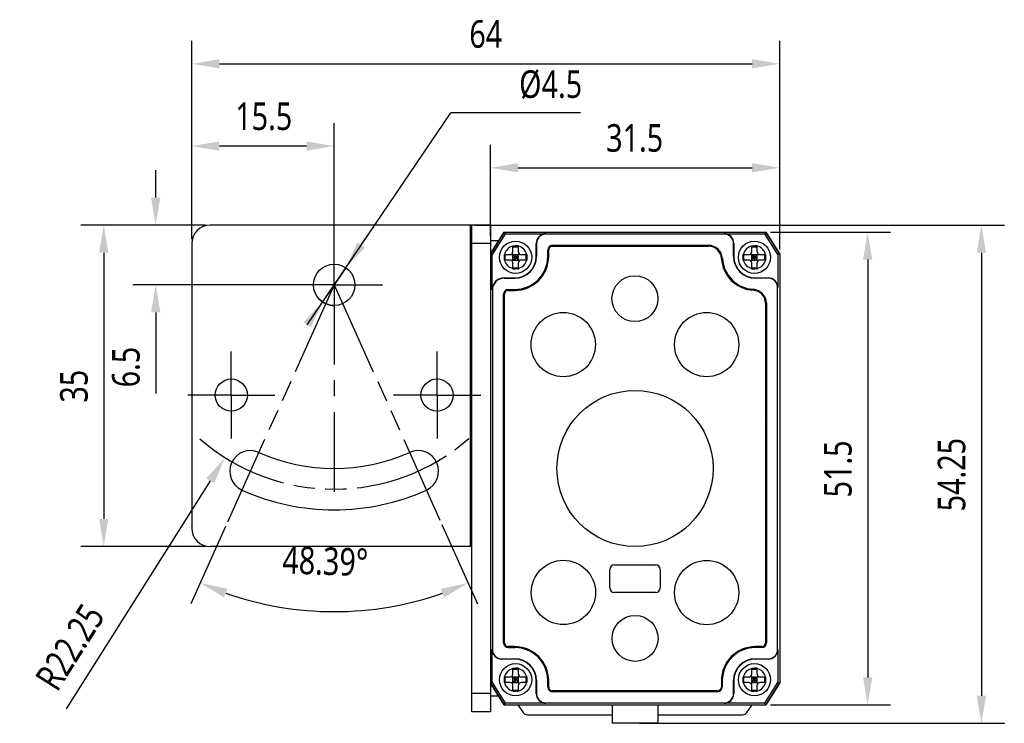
# Model space of a CAD drawing. Header units: millimetres. Extents: x 30 to 363, y 121 to 228.
# Tile 1 of 3: x 30 to 138, y 141 to 218. Entities that reach past the tile are written whole.
import ezdxf

# ---------------------------------------------------------------- set-up
doc = ezdxf.new("R2010")
doc.units = ezdxf.units.MM
doc.header["$LTSCALE"] = 23.1
doc.header["$PDMODE"] = 3
doc.header["$PDSIZE"] = 8
doc.linetypes.add('CENTER', pattern=[0.6, 0.375, -0.075, 0.075, -0.075])
doc.linetypes.add('PHANTOM', pattern=[0.8, 0.45, -0.05, 0.1, -0.05, 0.1, -0.05])
doc.layers.get('0').update_dxf_attribs({"linetype": 'CONTINUOUS'})
doc.layers.get('Defpoints').update_dxf_attribs({"linetype": 'CONTINUOUS'})
for name, color, linetype in [('000-ID2000X_DXF_DIMENSION', 7, 'CONTINUOUS'), ('DA-13-014413DXF_CONTINUOUS_LINE', 7, 'CONTINUOUS'), ('DE-11-107728_DXF_AXIS', 7, 'CONTINUOUS'), ('DE-11-107728DXF_CONTINUOUS_LINE', 7, 'CONTINUOUS'), ('DE-13-002784DXF_CONTINUOUS_LINE', 7, 'CONTINUOUS'), ('DE-13-002800DXF_CONTINUOUS_LINE', 7, 'CONTINUOUS'), ('DE-13-002801DXF_CONTINUOUS_LINE', 7, 'CONTINUOUS'), ('DE-13-002819DXF_CONTINUOUS_LINE', 7, 'CONTINUOUS'), ('DE-18-000293DXF_CONTINUOUS_LINE', 7, 'CONTINUOUS'), ('DE-18-000304DXF_CONTINUOUS_LINE', 7, 'CONTINUOUS'), ('DE-18-000305DXF_CONTINUOUS_LINE', 7, 'CONTINUOUS'), ('DIMS', 7, 'CONTINUOUS'), ('SC-PM2X10B_DXF_CONTINUOUS_LINE', 7, 'CONTINUOUS')]:
    doc.layers.add(name, color=color, linetype=linetype)
doc.styles.get("Standard").update_dxf_attribs({"font": 'Roboto-Regular.ttf', "width": 0.8})
doc.dimstyles.new('DIMSTYLE_1', dxfattribs={"dimtxt": 3, "dimasz": 3, "dimexe": 2.5, "dimexo": 0.5, "dimgap": 0.75, "dimtad": 1, "dimdsep": 46, "dimtxsty": 'STANDARD', "dimblk": '_FILLED', "dimblk1": '_FILLED', "dimblk2": '_FILLED', "dimcen": 0.09, "dimclrt": 3, "dimazin": 2, "dimtp": 0.3, "dimtm": 0.3, "dimtfac": 1, "dimtofl": 0, "dimtmove": 0, "dimatfit": 3, "dimldrblk": '_FILLED', "dimfxl": 1, "dimtolj": 1, "dimarcsym": 0})
doc.dimstyles.new('DIMSTYLE_4', dxfattribs={"dimtxt": 3, "dimasz": 3, "dimexe": 2.5, "dimexo": 0.5, "dimtad": 1, "dimdsep": 46, "dimtxsty": 'STANDARD', "dimblk": '_FILLED', "dimblk1": '_FILLED', "dimblk2": '_FILLED', "dimcen": 0.09, "dimclrt": 3, "dimazin": 2, "dimtp": 0.1, "dimtm": 0.1, "dimtfac": 1, "dimtmove": 0, "dimatfit": 2, "dimldrblk": '_FILLED', "dimfxl": 1, "dimtolj": 1, "dimarcsym": 0})
doc.dimstyles.new('DIMSTYLE_5', dxfattribs={"dimtxt": 3, "dimasz": 3, "dimexe": 2.5, "dimexo": 0.5, "dimgap": 0.75, "dimtad": 1, "dimdsep": 46, "dimtxsty": 'STANDARD', "dimblk": '_FILLED', "dimblk1": '_FILLED', "dimblk2": '_FILLED', "dimcen": 0.09, "dimclrt": 3, "dimazin": 2, "dimtp": 0.2, "dimtm": 0.2, "dimtfac": 1, "dimtofl": 0, "dimtmove": 0, "dimatfit": 3, "dimldrblk": '_FILLED', "dimfxl": 1, "dimtolj": 1, "dimarcsym": 0})
doc.dimstyles.new('DIMSTYLE_6', dxfattribs={"dimtxt": 3, "dimasz": 3, "dimexe": 2.5, "dimexo": 0.5, "dimgap": 3, "dimtad": 1, "dimdec": 1, "dimdsep": 46, "dimtxsty": 'STANDARD', "dimblk": '_FILLED', "dimblk1": '_FILLED', "dimblk2": '_FILLED', "dimcen": 0.09, "dimclrt": 3, "dimazin": 2, "dimtp": 0.5, "dimtm": 0.5, "dimtfac": 1, "dimtdec": -1, "dimtofl": 0, "dimtmove": 0, "dimatfit": 3, "dimldrblk": '_FILLED', "dimfxl": 1, "dimtolj": 1, "dimarcsym": 0})
doc.dimstyles.new('DIMSTYLE_7', dxfattribs={"dimtxt": 3, "dimasz": 3, "dimexe": 2.5, "dimexo": 0.5, "dimgap": 0.75, "dimtad": 1, "dimdsep": 46, "dimtxsty": 'STANDARD', "dimblk": '_FILLED', "dimblk1": '_FILLED', "dimblk2": '_FILLED', "dimcen": 0.09, "dimclrt": 3, "dimazin": 2, "dimtp": 0.2, "dimtm": 0.2, "dimtfac": 1, "dimtofl": 0, "dimtmove": 0, "dimatfit": 3, "dimldrblk": '_FILLED', "dimfxl": 1, "dimtolj": 1, "dimarcsym": 0})

# ---------------------------------------------------------------- blocks, each defined once
blk = doc.blocks.new('_FILLED')
at = {"color": 0, "linetype": 'ByBlock'}
blk.add_solid([(0, 0), (-1, 0.167), (-1, -0.167)], dxfattribs=at)
blk = doc.blocks.new('*D1')
at = {"layer": '000-ID2000X_DXF_DIMENSION', "color": 0, "lineweight": -2}
for p, q in [((81.7, 194.33), (81.7, 204.28)), ((113.2, 192.88), (113.2, 204.28)), ((84.7, 201.78), (110.2, 201.78))]:
    blk.add_line(p, q, dxfattribs=at)
at = {"layer": 'Defpoints', "color": 0}
for p in [(113.2, 201.78), (81.7, 193.83), (113.2, 192.38)]:
    blk.add_point(p, dxfattribs=at)
at = {"layer": '000-ID2000X_DXF_DIMENSION', "color": 0, "linetype": 'ByBlock', "lineweight": -2, "xscale": 3, "yscale": 3, "zscale": 3, "rotation": 180}
blk.add_blockref('_FILLED', (81.7, 201.78), dxfattribs=at)
at = {"layer": '000-ID2000X_DXF_DIMENSION', "color": 0, "linetype": 'ByBlock', "lineweight": -2, "xscale": 3, "yscale": 3, "zscale": 3}
blk.add_blockref('_FILLED', (113.2, 201.78), dxfattribs=at)
at = {"layer": '000-ID2000X_DXF_DIMENSION', "color": 3, "insert": (97.41, 206.53), "char_height": 3, "attachment_point": 2, "line_spacing_factor": 0.9}
blk.add_mtext('\\A1;31.5', dxfattribs=at)
blk = doc.blocks.new('*D2')
at = {"layer": '000-ID2000X_DXF_DIMENSION', "color": 0, "lineweight": -2}
for p, q in [((112.2, 194.78), (125.28, 194.78)), ((122.78, 191.78), (122.78, 146.28)), ((112.2, 143.28), (125.28, 143.28))]:
    blk.add_line(p, q, dxfattribs=at)
at = {"layer": 'Defpoints', "color": 0}
for p in [(111.7, 194.78), (111.7, 143.28), (122.78, 143.28)]:
    blk.add_point(p, dxfattribs=at)
at = {"layer": '000-ID2000X_DXF_DIMENSION', "color": 0, "linetype": 'ByBlock', "lineweight": -2, "xscale": 3, "yscale": 3, "zscale": 3}
for p, rotation in [((122.78, 194.78), 89.99999999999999), ((122.78, 143.28), 270)]:
    blk.add_blockref('_FILLED', p, dxfattribs=dict(at, rotation=rotation))
at = {"layer": '000-ID2000X_DXF_DIMENSION', "color": 3, "insert": (118.03, 168.98), "char_height": 3, "attachment_point": 2, "rotation": 90, "line_spacing_factor": 0.9}
blk.add_mtext('\\A1;51.5', dxfattribs=at)
blk = doc.blocks.new('*D11')
at = {"layer": '000-ID2000X_DXF_DIMENSION', "color": 0, "lineweight": -2}
for p, q in [((49.2, 194.03), (49.2, 215.6)), ((113.2, 192.88), (113.2, 215.6)), ((52.2, 213.1), (110.2, 213.1))]:
    blk.add_line(p, q, dxfattribs=at)
at = {"layer": 'Defpoints', "color": 0}
for p in [(113.2, 213.1), (49.2, 193.53), (113.2, 192.38)]:
    blk.add_point(p, dxfattribs=at)
at = {"layer": '000-ID2000X_DXF_DIMENSION', "color": 0, "linetype": 'ByBlock', "lineweight": -2, "xscale": 3, "yscale": 3, "zscale": 3, "rotation": 180}
blk.add_blockref('_FILLED', (49.2, 213.1), dxfattribs=at)
at = {"layer": '000-ID2000X_DXF_DIMENSION', "color": 0, "linetype": 'ByBlock', "lineweight": -2, "xscale": 3, "yscale": 3, "zscale": 3}
blk.add_blockref('_FILLED', (113.2, 213.1), dxfattribs=at)
at = {"layer": '000-ID2000X_DXF_DIMENSION', "color": 3, "insert": (81.2, 217.85), "char_height": 3, "attachment_point": 2, "line_spacing_factor": 0.9}
blk.add_mtext('\\A1;64', dxfattribs=at)
blk = doc.blocks.new('*D12')
at = {"layer": '000-ID2000X_DXF_DIMENSION', "color": 0, "lineweight": -2}
for p, q in [((80, 195.53), (137.66, 195.53)), ((135.16, 192.53), (135.16, 144.28)), ((97.95, 141.28), (137.66, 141.28))]:
    blk.add_line(p, q, dxfattribs=at)
at = {"layer": 'Defpoints', "color": 0}
for p in [(79.5, 195.53), (97.45, 141.28), (135.16, 141.28)]:
    blk.add_point(p, dxfattribs=at)
at = {"layer": '000-ID2000X_DXF_DIMENSION', "color": 0, "linetype": 'ByBlock', "lineweight": -2, "xscale": 3, "yscale": 3, "zscale": 3}
for p, rotation in [((135.16, 195.53), 90), ((135.16, 141.28), 270)]:
    blk.add_blockref('_FILLED', p, dxfattribs=dict(at, rotation=rotation))
at = {"layer": '000-ID2000X_DXF_DIMENSION', "color": 3, "insert": (130.41, 168.36), "char_height": 3, "attachment_point": 2, "rotation": 90, "line_spacing_factor": 0.9}
blk.add_mtext('\\A1;54.25', dxfattribs=at)
blk = doc.blocks.new('*D13')
at = {"layer": '000-ID2000X_DXF_DIMENSION', "color": 0, "lineweight": -2}
for p, q in [((50.7, 195.53), (37.11, 195.53)), ((39.61, 192.53), (39.61, 163.53)), ((50.7, 160.53), (37.11, 160.53))]:
    blk.add_line(p, q, dxfattribs=at)
at = {"layer": 'Defpoints', "color": 0}
for p in [(51.2, 195.53), (39.61, 160.53), (51.2, 160.53)]:
    blk.add_point(p, dxfattribs=at)
at = {"layer": '000-ID2000X_DXF_DIMENSION', "color": 0, "linetype": 'ByBlock', "lineweight": -2, "xscale": 3, "yscale": 3, "zscale": 3}
for p, rotation in [((39.61, 195.53), 89.99999999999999), ((39.61, 160.53), 270)]:
    blk.add_blockref('_FILLED', p, dxfattribs=dict(at, rotation=rotation))
at = {"layer": '000-ID2000X_DXF_DIMENSION', "color": 3, "insert": (34.86, 177.99), "char_height": 3, "attachment_point": 2, "rotation": 90, "line_spacing_factor": 0.9}
blk.add_mtext('\\A1;35', dxfattribs=at)
blk = doc.blocks.new('*D14')
at = {"layer": '000-ID2000X_DXF_DIMENSION', "color": 0, "lineweight": -2}
for p, q in [((49.2, 194.03), (49.2, 206.64)), ((64.7, 192.66), (64.7, 206.64)), ((61.7, 204.14), (52.2, 204.14))]:
    blk.add_line(p, q, dxfattribs=at)
at = {"layer": 'Defpoints', "color": 0}
for p in [(49.2, 204.14), (49.2, 193.53), (64.7, 192.16)]:
    blk.add_point(p, dxfattribs=at)
at = {"layer": '000-ID2000X_DXF_DIMENSION', "color": 0, "linetype": 'ByBlock', "lineweight": -2, "xscale": 3, "yscale": 3, "zscale": 3, "rotation": 180}
blk.add_blockref('_FILLED', (49.2, 204.14), dxfattribs=at)
at = {"layer": '000-ID2000X_DXF_DIMENSION', "color": 0, "linetype": 'ByBlock', "lineweight": -2, "xscale": 3, "yscale": 3, "zscale": 3}
blk.add_blockref('_FILLED', (64.7, 204.14), dxfattribs=at)
at = {"layer": '000-ID2000X_DXF_DIMENSION', "color": 3, "insert": (57.03, 208.89), "char_height": 3, "attachment_point": 2, "line_spacing_factor": 0.9}
blk.add_mtext('\\A1;15.5', dxfattribs=at)
blk = doc.blocks.new('*D15')
at = {"layer": '000-ID2000X_DXF_DIMENSION', "color": 0, "lineweight": -2}
for p, q in [((45.27, 198.53), (45.27, 201.53)), ((50.7, 195.53), (42.77, 195.53)), ((64.2, 189.03), (42.77, 189.03)), ((45.27, 186.03), (45.27, 177.2))]:
    blk.add_line(p, q, dxfattribs=at)
at = {"layer": 'Defpoints', "color": 0}
for p in [(45.27, 195.53), (51.2, 195.53), (64.7, 189.03)]:
    blk.add_point(p, dxfattribs=at)
at = {"layer": '000-ID2000X_DXF_DIMENSION', "color": 0, "linetype": 'ByBlock', "lineweight": -2, "xscale": 3, "yscale": 3, "zscale": 3}
for p, rotation in [((45.27, 195.53), 270), ((45.27, 189.03), 90)]:
    blk.add_blockref('_FILLED', p, dxfattribs=dict(at, rotation=rotation))
at = {"layer": '000-ID2000X_DXF_DIMENSION', "color": 3, "insert": (40.52, 182.28), "char_height": 3, "attachment_point": 3, "rotation": 90, "line_spacing_factor": 0.9}
blk.add_mtext('\\A1;6.5', dxfattribs=at)
blk = doc.blocks.new('*D16')
at = {"layer": '000-ID2000X_DXF_DIMENSION', "color": 0, "lineweight": -2}
for p, q in [((76.42, 162.94), (80.31, 154.29)), ((52.88, 162.72), (49.09, 154.29))]:
    blk.add_line(p, q, dxfattribs=at)
blk.add_arc((64.7, 189.03), 35.59, 250.6351, 289.3649, dxfattribs=at)
at = {"layer": 'Defpoints', "color": 0}
for p in [(53.09, 163.18), (53.23, 163.5), (76.07, 163.72), (76.22, 163.4), (69.69, 153.79)]:
    blk.add_point(p, dxfattribs=at)
at = {"layer": '000-ID2000X_DXF_DIMENSION', "color": 0, "linetype": 'ByBlock', "lineweight": -2, "xscale": 3, "yscale": 3, "zscale": 3}
for p, rotation in [((50.11, 156.57), 158.2194695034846), ((79.29, 156.57), 21.78053049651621)]:
    blk.add_blockref('_FILLED', p, dxfattribs=dict(at, rotation=rotation))
at = {"layer": '000-ID2000X_DXF_DIMENSION', "color": 3, "insert": (63.78, 160.45), "char_height": 3, "attachment_point": 2, "rotation": 358.1577, "line_spacing_factor": 0.9}
blk.add_mtext('\\A1;48.39%%d', dxfattribs=at)
blk = doc.blocks.new('*D17')
at = {"layer": '000-ID2000X_DXF_DIMENSION', "color": 0}
for p, q in [((64.61, 189.03), (64.79, 189.03)), ((64.7, 188.94), (64.7, 189.12))]:
    blk.add_line(p, q, dxfattribs=at)
at = {"layer": '000-ID2000X_DXF_DIMENSION', "color": 0, "lineweight": -2}
blk.add_line((51.21, 167.69), (35.51, 142.85), dxfattribs=at)
at = {"layer": 'Defpoints', "color": 0}
for p in [(64.7, 189.03), (52.81, 170.22)]:
    blk.add_point(p, dxfattribs=at)
at = {"layer": '000-ID2000X_DXF_DIMENSION', "color": 0, "linetype": 'ByBlock', "lineweight": -2, "xscale": 3, "yscale": 3, "zscale": 3, "rotation": 57.70082770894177}
blk.add_blockref('_FILLED', (52.81, 170.22), dxfattribs=at)
at = {"layer": '000-ID2000X_DXF_DIMENSION', "color": 3, "insert": (37.31, 154.59), "char_height": 3, "attachment_point": 3, "rotation": 57.7008, "line_spacing_factor": 0.9}
blk.add_mtext('\\A1;R22.25', dxfattribs=at)
blk = doc.blocks.new('*D18')
at = {"layer": '000-ID2000X_DXF_DIMENSION', "color": 0, "lineweight": -2}
for p, q in [((61.76, 184.68), (77.39, 207.76)), ((91.51, 207.76), (77.39, 207.76)), ((67.65, 193.37), (69.33, 195.86)), ((65.96, 190.89), (63.44, 187.17))]:
    blk.add_line(p, q, dxfattribs=at)
at = {"layer": 'Defpoints', "color": 0}
for p in [(65.96, 190.89), (63.44, 187.17)]:
    blk.add_point(p, dxfattribs=at)
at = {"layer": '000-ID2000X_DXF_DIMENSION', "color": 0, "linetype": 'ByBlock', "lineweight": -2, "xscale": 3, "yscale": 3, "zscale": 3}
for p, rotation in [((65.96, 190.89), 235.8848527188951), ((63.44, 187.17), 55.88485271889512)]:
    blk.add_blockref('_FILLED', p, dxfattribs=dict(at, rotation=rotation))
at = {"layer": '000-ID2000X_DXF_DIMENSION', "color": 3, "insert": (84.84, 212.39), "char_height": 3, "attachment_point": 1, "line_spacing_factor": 0.9}
blk.add_mtext('\\A1;%%c4.5', dxfattribs=at)

msp = doc.modelspace()

# ---------------------------------------------------------------- linework, layer by layer
at = {"color": 7, "linetype": 'PHANTOM'}
for q in [(53.085, 163.179), (76.218, 163.396)]:
    msp.add_line((64.701, 189.028), q, dxfattribs=at)
msp.add_arc((64.701, 189.028), 22.25, 228.84251, 311.25996, dxfattribs=at)
at = {"layer": 'DA-13-014413DXF_CONTINUOUS_LINE', "color": 7}
for p, q in [((81.777, 192.5), (83.054, 194.543)), ((83.478, 194.778), (111.424, 194.778)), ((111.847, 194.543), (113.125, 192.5)), ((105.441, 193.308), (88.471, 193.308)), ((81.701, 192.235), (81.701, 145.822)), ((87.971, 192.808), (87.971, 192.128)), ((113.201, 192.235), (113.201, 145.822)), ((83.171, 150.048), (83.171, 188.008)), ((83.671, 188.508), (84.351, 188.508)), ((111.731, 150.048), (111.731, 187.018)), ((83.671, 149.548), (84.351, 149.548)), ((111.231, 149.548), (110.551, 149.548)), ((87.971, 145.928), (87.971, 145.248)), ((106.931, 145.248), (106.931, 145.928)), ((83.054, 143.513), (81.777, 145.557)), ((88.471, 144.748), (106.431, 144.748)), ((113.125, 145.557), (111.847, 143.513)), ((83.478, 143.278), (111.424, 143.278))]:
    msp.add_line(p, q, dxfattribs=at)
at = {"layer": 'DA-13-014413DXF_CONTINUOUS_LINE', "color": 4}
for p, q in [((88.384, 193.222), (88.471, 193.308)), ((92.591, 193.228), (92.671, 193.308)), ((96.791, 193.228), (96.871, 193.308)), ((100.991, 193.228), (101.071, 193.308)), ((105.191, 193.228), (105.271, 193.308)), ((87.971, 192.808), (88.057, 192.895)), ((107.064, 190.9), (107.124, 190.961)), ((109.094, 188.73), (109.153, 188.789)), ((83.171, 188.008), (83.257, 188.095)), ((83.584, 188.422), (83.671, 188.508)), ((111.648, 187.085), (111.724, 187.16)), ((83.171, 183.808), (83.251, 183.888)), ((111.651, 182.887), (111.731, 182.967)), ((83.171, 179.608), (83.251, 179.688)), ((111.651, 178.686), (111.731, 178.766)), ((83.171, 175.408), (83.251, 175.488)), ((111.651, 174.486), (111.731, 174.566)), ((83.171, 171.208), (83.251, 171.288)), ((111.651, 170.286), (111.731, 170.366)), ((83.171, 167.007), (83.251, 167.087)), ((111.651, 166.086), (111.731, 166.166)), ((83.171, 162.807), (83.251, 162.887)), ((111.651, 161.886), (111.731, 161.966)), ((83.171, 158.607), (83.251, 158.687)), ((111.651, 157.685), (111.731, 157.765)), ((83.171, 154.407), (83.251, 154.487)), ((111.651, 153.485), (111.731, 153.565)), ((83.171, 150.206), (83.251, 150.286)), ((86.203, 149.039), (86.26, 149.096)), ((87.916, 146.552), (87.983, 146.618)), ((90.313, 144.748), (90.393, 144.828)), ((94.513, 144.748), (94.593, 144.828)), ((98.714, 144.748), (98.794, 144.828)), ((102.914, 144.748), (102.994, 144.828))]:
    msp.add_line(p, q, dxfattribs=at)
at = {"layer": 'DA-13-014413DXF_CONTINUOUS_LINE', "color": 7}
for centre, radius, start, end in [((88.471, 192.808), 0.5, 90, 180), ((105.441, 191.808), 1.5, 3.58332, 90), ((84.351, 192.128), 3.62, 270, 360), ((110.551, 192.128), 3.62, 183.58332, 266.41668), ((83.671, 188.008), 0.5, 90, 180), ((110.231, 187.018), 1.5, 0, 86.41668), ((83.671, 150.048), 0.5, 180, 270), ((84.351, 145.928), 3.62, 0, 90), ((110.551, 145.928), 3.62, 90, 180), ((111.231, 150.048), 0.5, 270, 360), ((88.471, 145.248), 0.5, 180, 270), ((106.431, 145.248), 0.5, 270, 360)]:
    msp.add_arc(centre, radius, start, end, dxfattribs=at)
at = {"layer": 'DE-11-107728_DXF_AXIS', "color": 1, "linetype": 'CENTER'}
for p, q in [((64.701, 189.028), (64.701, 194.278)), ((64.701, 189.028), (59.451, 189.028)), ((64.701, 189.028), (64.701, 164.869)), ((64.701, 189.028), (69.951, 189.028)), ((53.501, 177.028), (53.501, 181.778)), ((75.901, 177.028), (75.901, 181.778)), ((53.501, 177.028), (48.751, 177.028)), ((53.501, 177.028), (53.501, 172.278)), ((53.501, 177.028), (58.251, 177.028)), ((75.901, 177.028), (71.151, 177.028)), ((75.901, 177.028), (80.651, 177.028)), ((75.901, 177.028), (75.901, 172.278))]:
    msp.add_line(p, q, dxfattribs=at)
at = {"layer": 'DE-11-107728DXF_CONTINUOUS_LINE', "color": 3}
for p, q in [((79.701, 195.528), (51.201, 195.528)), ((79.701, 142.528), (79.701, 195.528)), ((49.201, 193.528), (49.201, 162.528)), ((79.701, 160.528), (51.201, 160.528))]:
    msp.add_line(p, q, dxfattribs=at)
at = {"layer": 'DE-11-107728DXF_CONTINUOUS_LINE', "color": 4}
for p, q in [((79.501, 195.528), (79.501, 160.528)), ((81.701, 193.528), (79.701, 193.528)), ((81.701, 144.528), (79.701, 144.528))]:
    msp.add_line(p, q, dxfattribs=at)
at = {"layer": 'DE-11-107728DXF_CONTINUOUS_LINE', "color": 7}
for p, q in [((81.701, 195.528), (79.701, 195.528)), ((81.701, 195.528), (81.701, 192.378)), ((81.701, 145.678), (81.701, 142.528)), ((81.701, 142.528), (79.701, 142.528))]:
    msp.add_line(p, q, dxfattribs=at)
at = {"layer": 'DE-11-107728DXF_CONTINUOUS_LINE', "color": 3}
for centre, radius in [((64.701, 189.028), 2.25), ((53.501, 177.028), 1.75), ((75.901, 177.028), 1.75)]:
    msp.add_circle(centre, radius, dxfattribs=at)
for centre, radius, start, end in [((51.201, 193.528), 2, 90, 180), ((55.581, 168.733), 2.25, 65.80388, 245.80388), ((64.701, 189.028), 20, 245.80388, 294.19612), ((73.82, 168.733), 2.25, 294.19612, 114.19612), ((64.701, 189.028), 24.5, 245.80388, 294.19612), ((51.201, 162.528), 2, 180, 270)]:
    msp.add_arc(centre, radius, start, end, dxfattribs=at)
at = {"layer": 'DE-13-002784DXF_CONTINUOUS_LINE', "color": 7}
for p, q in [((84.692, 143.278), (85.269, 142.47)), ((109.628, 142.47), (110.205, 143.278)), ((85.757, 142.219), (94.951, 142.219)), ((99.951, 142.219), (109.14, 142.219))]:
    msp.add_line(p, q, dxfattribs=at)
for centre, start, end in [((85.757, 142.819), 215.53768, 270), ((109.14, 142.819), 270, 324.46232)]:
    msp.add_arc(centre, 0.6, start, end, dxfattribs=at)
at = {"layer": 'DE-13-002800DXF_CONTINUOUS_LINE', "color": 7}
for p, q in [((83.054, 194.543), (81.777, 192.5)), ((83.478, 194.778), (111.423, 194.778)), ((113.125, 192.5), (111.847, 194.543)), ((81.701, 192.235), (81.701, 145.822)), ((113.201, 192.235), (113.201, 145.822)), ((81.777, 145.557), (83.054, 143.513)), ((111.847, 143.513), (113.125, 145.557)), ((83.478, 143.278), (111.423, 143.278))]:
    msp.add_line(p, q, dxfattribs=at)
at = {"layer": 'DE-13-002801DXF_CONTINUOUS_LINE', "color": 7}
for p, q in [((83.201, 194.778), (81.701, 192.378)), ((83.201, 194.778), (111.701, 194.778)), ((113.201, 192.378), (111.701, 194.778)), ((82.607, 193.828), (81.701, 193.828)), ((81.701, 192.378), (81.701, 145.678)), ((113.201, 192.378), (113.201, 145.678)), ((81.701, 145.678), (83.201, 143.278)), ((111.701, 143.278), (113.201, 145.678)), ((82.607, 144.228), (81.701, 144.228)), ((83.201, 143.278), (111.701, 143.278)), ((94.951, 143.278), (94.951, 141.278)), ((99.951, 143.278), (99.951, 141.278)), ((99.951, 141.278), (94.951, 141.278))]:
    msp.add_line(p, q, dxfattribs=at)
at = {"layer": 'DE-13-002819DXF_CONTINUOUS_LINE', "color": 7}
for p, q in [((81.701, 192.378), (83.201, 194.778)), ((83.305, 194.59), (81.889, 192.324)), ((83.201, 194.778), (111.701, 194.778)), ((83.305, 194.59), (83.201, 194.778)), ((83.305, 194.59), (87.751, 194.59)), ((107.151, 194.556), (87.751, 194.556)), ((107.151, 194.59), (111.596, 194.59)), ((111.701, 194.778), (111.596, 194.59)), ((113.012, 192.324), (111.596, 194.59)), ((111.701, 194.778), (113.201, 192.378)), ((86.689, 192.128), (86.689, 193.528)), ((86.723, 193.528), (86.723, 192.128)), ((88.471, 193.335), (105.441, 193.335)), ((108.178, 192.128), (108.178, 193.528)), ((108.212, 193.528), (108.212, 192.128)), ((81.701, 192.378), (81.701, 145.678)), ((81.889, 192.324), (81.701, 192.378)), ((81.889, 188.478), (81.889, 192.324)), ((87.944, 192.128), (87.944, 192.808)), ((113.201, 192.378), (113.012, 192.324)), ((113.012, 192.324), (113.012, 188.728)), ((113.201, 192.378), (113.201, 145.678)), ((83.201, 189.79), (84.351, 189.79)), ((83.201, 189.756), (84.351, 189.756)), ((110.551, 189.79), (111.951, 189.79)), ((111.951, 189.756), (110.551, 189.756)), ((112.978, 149.328), (112.978, 188.728)), ((81.923, 188.478), (81.923, 149.328)), ((83.144, 150.048), (83.144, 188.008)), ((83.671, 188.535), (84.351, 188.535)), ((111.757, 187.018), (111.757, 150.048)), ((81.889, 145.732), (81.889, 149.328)), ((84.351, 149.522), (83.671, 149.522)), ((111.231, 149.522), (110.551, 149.522)), ((113.012, 149.328), (113.012, 145.732)), ((82.951, 148.301), (84.351, 148.301)), ((84.351, 148.267), (82.951, 148.267)), ((110.551, 148.301), (111.951, 148.301)), ((111.951, 148.267), (110.551, 148.267)), ((86.689, 144.528), (86.689, 145.928)), ((86.723, 145.928), (86.723, 144.528)), ((87.944, 145.248), (87.944, 145.928)), ((106.957, 145.928), (106.957, 145.248)), ((108.178, 144.528), (108.178, 145.928)), ((108.212, 145.928), (108.212, 144.528)), ((81.701, 145.678), (81.889, 145.732)), ((83.201, 143.278), (81.701, 145.678)), ((81.889, 145.732), (83.305, 143.467)), ((106.431, 144.722), (88.471, 144.722)), ((111.596, 143.467), (113.012, 145.732)), ((113.201, 145.678), (111.701, 143.278)), ((113.012, 145.732), (113.201, 145.678)), ((83.201, 143.278), (83.305, 143.467)), ((83.201, 143.278), (111.701, 143.278)), ((87.751, 143.467), (83.305, 143.467)), ((87.751, 143.501), (107.151, 143.501)), ((111.596, 143.467), (107.151, 143.467)), ((111.596, 143.467), (111.701, 143.278))]:
    msp.add_line(p, q, dxfattribs=at)
at = {"layer": 'DE-13-002819DXF_CONTINUOUS_LINE', "color": 4}
for p, q in [((87.751, 194.59), (87.751, 194.556)), ((107.151, 194.59), (107.151, 194.556)), ((86.689, 193.528), (86.723, 193.528)), ((88.471, 193.228), (88.471, 193.335)), ((88.471, 193.312), (105.441, 193.312)), ((105.441, 193.228), (105.441, 193.335)), ((108.212, 193.528), (108.178, 193.528)), ((86.723, 192.128), (86.689, 192.128)), ((88.051, 192.808), (87.944, 192.808)), ((87.944, 192.128), (88.051, 192.128)), ((87.967, 192.128), (87.967, 192.808)), ((106.858, 191.897), (106.964, 191.904)), ((108.178, 192.128), (108.212, 192.128)), ((83.201, 189.756), (83.201, 189.79)), ((84.351, 189.756), (84.351, 189.79)), ((110.551, 189.756), (110.551, 189.79)), ((111.951, 189.79), (111.951, 189.756)), ((113.012, 188.728), (112.978, 188.728)), ((81.923, 188.478), (81.889, 188.478)), ((83.144, 188.008), (83.251, 188.008)), ((83.167, 150.048), (83.167, 188.008)), ((83.671, 188.428), (83.671, 188.535)), ((83.671, 188.512), (84.351, 188.512)), ((84.351, 188.428), (84.351, 188.535)), ((110.319, 188.436), (110.326, 188.542)), ((111.651, 187.018), (111.757, 187.018)), ((111.734, 187.018), (111.734, 150.048)), ((81.889, 149.328), (81.923, 149.328)), ((83.251, 150.048), (83.144, 150.048)), ((83.671, 149.628), (83.671, 149.522)), ((84.351, 149.545), (83.671, 149.545)), ((84.351, 149.522), (84.351, 149.628)), ((110.551, 149.522), (110.551, 149.628)), ((111.231, 149.545), (110.551, 149.545)), ((111.231, 149.522), (111.231, 149.628)), ((111.651, 150.048), (111.757, 150.048)), ((113.012, 149.328), (112.978, 149.328)), ((82.951, 148.267), (82.951, 148.301)), ((84.351, 148.301), (84.351, 148.267)), ((110.551, 148.301), (110.551, 148.267)), ((111.951, 148.267), (111.951, 148.301)), ((86.723, 145.928), (86.689, 145.928)), ((87.944, 145.928), (88.051, 145.928)), ((87.967, 145.248), (87.967, 145.928)), ((106.851, 145.928), (106.957, 145.928)), ((106.934, 145.928), (106.934, 145.248)), ((108.178, 145.928), (108.212, 145.928)), ((88.051, 145.248), (87.944, 145.248)), ((88.471, 144.828), (88.471, 144.722)), ((106.431, 144.745), (88.471, 144.745)), ((106.431, 144.828), (106.431, 144.722)), ((106.851, 145.248), (106.957, 145.248)), ((86.689, 144.528), (86.723, 144.528)), ((108.212, 144.528), (108.178, 144.528)), ((87.751, 143.467), (87.751, 143.501)), ((107.151, 143.467), (107.151, 143.501))]:
    msp.add_line(p, q, dxfattribs=at)
at = {"layer": 'DE-13-002819DXF_CONTINUOUS_LINE', "color": 7}
for centre, radius, start, end in [((87.751, 193.528), 1.061, 90, 180), ((87.751, 193.528), 1.027, 90, 180), ((107.151, 193.528), 1.061, 0, 90), ((107.151, 193.528), 1.027, 0, 90), ((88.471, 192.808), 0.526, 90, 180), ((105.441, 191.808), 1.526, 3.58332, 90), ((84.351, 192.128), 3.594, 270, 360), ((84.351, 192.128), 2.373, 270, 360), ((84.351, 192.128), 2.339, 270, 360), ((110.551, 192.128), 3.594, 183.58332, 266.41668), ((110.551, 192.128), 2.373, 180, 270), ((110.551, 192.128), 2.339, 180, 270), ((83.201, 188.478), 1.311, 90, 180), ((83.201, 188.478), 1.277, 90, 180), ((111.951, 188.728), 1.061, 0, 90), ((111.951, 188.728), 1.027, 0, 90), ((83.671, 188.008), 0.526, 90, 180), ((110.231, 187.018), 1.526, 0, 86.41668), ((82.951, 149.328), 1.061, 180, 270), ((82.951, 149.328), 1.027, 180, 270), ((83.671, 150.048), 0.526, 180, 270), ((84.351, 145.928), 3.594, 0, 90), ((110.551, 145.928), 3.594, 90, 180), ((111.231, 150.048), 0.526, 270, 360), ((111.951, 149.328), 1.061, 270, 360), ((111.951, 149.328), 1.027, 270, 360), ((84.351, 145.928), 2.373, 0, 90), ((84.351, 145.928), 2.339, 0, 90), ((110.551, 145.928), 2.373, 90, 180), ((110.551, 145.928), 2.339, 90, 180), ((88.471, 145.248), 0.526, 180, 270), ((106.431, 145.248), 0.526, 270, 360), ((87.751, 144.528), 1.061, 180, 270), ((87.751, 144.528), 1.027, 180, 270), ((107.151, 144.528), 1.061, 270, 360), ((107.151, 144.528), 1.027, 270, 360)]:
    msp.add_arc(centre, radius, start, end, dxfattribs=at)
at = {"layer": 'DE-13-002819DXF_CONTINUOUS_LINE', "color": 4}
for centre, radius, start, end in [((88.471, 192.808), 0.503, 90, 180), ((105.441, 191.808), 1.503, 3.58332, 90), ((84.351, 192.128), 3.617, 270, 360), ((110.551, 192.128), 3.617, 183.58332, 266.41668), ((83.671, 188.008), 0.503, 90, 180), ((110.231, 187.018), 1.503, 0, 86.41668), ((83.671, 150.048), 0.503, 180, 270), ((84.351, 145.928), 3.617, 0, 90), ((110.551, 145.928), 3.617, 90, 180), ((111.231, 150.048), 0.503, 270, 360), ((88.471, 145.248), 0.503, 180, 270), ((106.431, 145.248), 0.503, 270, 360)]:
    msp.add_arc(centre, radius, start, end, dxfattribs=at)
at = {"layer": 'DE-18-000293DXF_CONTINUOUS_LINE', "color": 7}
for p, q in [((88.451, 193.228), (105.459, 193.228)), ((88.051, 192.128), (88.051, 192.828)), ((83.251, 150.028), (83.251, 188.028)), ((83.651, 188.428), (84.351, 188.428)), ((111.651, 187.037), (111.651, 150.028)), ((94.701, 156.028), (94.701, 158.028)), ((95.201, 158.528), (99.701, 158.528)), ((100.201, 158.028), (100.201, 156.028)), ((99.701, 155.528), (95.201, 155.528)), ((84.351, 149.628), (83.651, 149.628)), ((111.251, 149.628), (110.551, 149.628)), ((88.051, 145.228), (88.051, 145.928)), ((106.851, 145.928), (106.851, 145.228)), ((106.451, 144.828), (88.451, 144.828))]:
    msp.add_line(p, q, dxfattribs=at)
for centre, radius in [((97.441, 187.528), 2.5), ((89.641, 182.518), 3.5), ((105.251, 182.518), 3.5), ((97.451, 169.028), 8.5), ((89.651, 155.528), 3.5), ((105.251, 155.518), 3.5), ((97.461, 150.528), 2.5)]:
    msp.add_circle(centre, radius, dxfattribs=at)
for centre, radius, start, end in [((88.451, 192.828), 0.4, 90, 180), ((105.459, 191.828), 1.4, 3.37229, 90), ((84.351, 192.128), 3.7, 270, 360), ((110.551, 192.128), 3.7, 183.37229, 266.62771), ((83.651, 188.028), 0.4, 90, 180), ((110.251, 187.037), 1.4, 0, 86.62771), ((95.201, 158.028), 0.5, 90, 180), ((99.701, 158.028), 0.5, 0, 90), ((95.201, 156.028), 0.5, 180, 270), ((99.701, 156.028), 0.5, 270, 360), ((83.651, 150.028), 0.4, 180, 270), ((84.351, 145.928), 3.7, 0, 90), ((110.551, 145.928), 3.7, 90, 180), ((111.251, 150.028), 0.4, 270, 360), ((88.451, 145.228), 0.4, 180, 270), ((106.451, 145.228), 0.4, 270, 360)]:
    msp.add_arc(centre, radius, start, end, dxfattribs=at)
at = {"layer": 'DE-18-000304DXF_CONTINUOUS_LINE', "color": 7}
for p, q in [((88.451, 193.228), (105.459, 193.228)), ((88.051, 192.128), (88.051, 192.828)), ((83.251, 150.028), (83.251, 188.028)), ((83.651, 188.428), (84.351, 188.428)), ((111.651, 187.037), (111.651, 150.028)), ((84.351, 149.628), (83.651, 149.628)), ((111.251, 149.628), (110.551, 149.628)), ((88.051, 145.228), (88.051, 145.928)), ((106.851, 145.928), (106.851, 145.228)), ((106.451, 144.828), (88.451, 144.828))]:
    msp.add_line(p, q, dxfattribs=at)
for centre, radius, start, end in [((88.451, 192.828), 0.4, 90, 180), ((105.459, 191.828), 1.4, 3.37229, 90), ((84.351, 192.128), 3.7, 270, 360), ((110.551, 192.128), 3.7, 183.37229, 266.62771), ((83.651, 188.028), 0.4, 90, 180), ((110.251, 187.037), 1.4, 0, 86.62771), ((83.651, 150.028), 0.4, 180, 270), ((84.351, 145.928), 3.7, 0, 90), ((110.551, 145.928), 3.7, 90, 180), ((111.251, 150.028), 0.4, 270, 360), ((88.451, 145.228), 0.4, 180, 270), ((106.451, 145.228), 0.4, 270, 360)]:
    msp.add_arc(centre, radius, start, end, dxfattribs=at)
at = {"layer": 'DE-18-000305DXF_CONTINUOUS_LINE', "color": 7}
for p, q in [((88.451, 193.228), (105.459, 193.228)), ((88.051, 192.128), (88.051, 192.828)), ((83.251, 150.028), (83.251, 188.028)), ((83.651, 188.428), (84.351, 188.428)), ((111.651, 187.037), (111.651, 150.028)), ((94.701, 156.028), (94.701, 158.028)), ((95.201, 158.528), (99.701, 158.528)), ((100.201, 158.028), (100.201, 156.028)), ((99.701, 155.528), (95.201, 155.528)), ((84.351, 149.628), (83.651, 149.628)), ((111.251, 149.628), (110.551, 149.628)), ((88.051, 145.228), (88.051, 145.928)), ((106.851, 145.928), (106.851, 145.228)), ((106.451, 144.828), (88.451, 144.828))]:
    msp.add_line(p, q, dxfattribs=at)
for centre, radius in [((97.441, 187.528), 2.5), ((89.641, 182.518), 3.5), ((105.251, 182.518), 3.5), ((97.451, 169.028), 8.5), ((89.651, 155.528), 3.5), ((105.251, 155.518), 3.5), ((97.461, 150.528), 2.5)]:
    msp.add_circle(centre, radius, dxfattribs=at)
for centre, radius, start, end in [((88.451, 192.828), 0.4, 90, 180), ((105.459, 191.828), 1.4, 3.37229, 90), ((84.351, 192.128), 3.7, 270, 360), ((110.551, 192.128), 3.7, 183.37229, 266.62771), ((83.651, 188.028), 0.4, 90, 180), ((110.251, 187.037), 1.4, 0, 86.62771), ((95.201, 158.028), 0.5, 90, 180), ((99.701, 158.028), 0.5, 0, 90), ((95.201, 156.028), 0.5, 180, 270), ((99.701, 156.028), 0.5, 270, 360), ((83.651, 150.028), 0.4, 180, 270), ((84.351, 145.928), 3.7, 0, 90), ((110.551, 145.928), 3.7, 90, 180), ((111.251, 150.028), 0.4, 270, 360), ((88.451, 145.228), 0.4, 180, 270), ((106.451, 145.228), 0.4, 270, 360)]:
    msp.add_arc(centre, radius, start, end, dxfattribs=at)
at = {"layer": 'DIMS', "color": 4}
msp.add_arc((64.701, 189.028), 2.25, 223.35605, 270, dxfattribs=at)
at = {"layer": 'SC-PM2X10B_DXF_CONTINUOUS_LINE', "color": 7}
for p, q in [((84.151, 192.628), (84.151, 193.278)), ((84.151, 193.278), (84.201, 193.278)), ((84.151, 193.165), (84.751, 193.165)), ((84.201, 193.278), (84.451, 193.278)), ((84.751, 192.628), (84.751, 193.278)), ((110.151, 192.628), (110.151, 193.278)), ((110.151, 193.278), (110.201, 193.278)), ((110.151, 193.165), (110.751, 193.165)), ((110.201, 193.278), (110.451, 193.278)), ((110.751, 192.628), (110.751, 193.278)), ((83.201, 192.328), (83.851, 192.328)), ((83.201, 192.328), (83.201, 192.262)), ((83.314, 191.728), (83.314, 192.328)), ((84.063, 191.641), (84.838, 192.416)), ((84.838, 191.641), (84.063, 192.416)), ((84.151, 191.728), (84.151, 192.328)), ((84.151, 192.328), (84.751, 192.328)), ((84.151, 192.028), (84.751, 192.028)), ((84.451, 191.728), (84.451, 192.328)), ((84.751, 191.728), (84.751, 192.328)), ((85.051, 192.328), (85.7, 192.328)), ((85.587, 191.728), (85.587, 192.328)), ((109.201, 192.328), (109.851, 192.328)), ((109.201, 192.328), (109.201, 192.262)), ((109.314, 191.728), (109.314, 192.328)), ((110.063, 191.641), (110.838, 192.416)), ((110.838, 191.641), (110.063, 192.416)), ((110.151, 192.328), (110.751, 192.328)), ((110.151, 191.728), (110.151, 192.328)), ((110.151, 192.028), (110.751, 192.028)), ((110.451, 191.728), (110.451, 192.328)), ((110.751, 191.728), (110.751, 192.328)), ((111.051, 192.328), (111.7, 192.328)), ((111.587, 191.728), (111.587, 192.328)), ((83.851, 191.728), (83.201, 191.728)), ((84.151, 191.728), (84.751, 191.728)), ((84.151, 190.779), (84.151, 191.428)), ((84.151, 190.892), (84.751, 190.892)), ((84.751, 190.779), (84.751, 191.428)), ((85.7, 191.728), (85.051, 191.728)), ((85.7, 191.728), (85.701, 191.795)), ((109.851, 191.728), (109.201, 191.728)), ((110.151, 191.728), (110.751, 191.728)), ((110.151, 190.779), (110.151, 191.428)), ((110.151, 190.892), (110.751, 190.892)), ((110.751, 190.779), (110.751, 191.428)), ((111.7, 191.728), (111.051, 191.728)), ((111.7, 191.728), (111.701, 191.795)), ((84.651, 190.778), (84.451, 190.778)), ((110.651, 190.778), (110.451, 190.778)), ((84.151, 146.628), (84.151, 147.278)), ((84.151, 147.278), (84.201, 147.278)), ((84.151, 147.165), (84.751, 147.165)), ((84.201, 147.278), (84.451, 147.278)), ((84.751, 146.628), (84.751, 147.278)), ((110.151, 146.628), (110.151, 147.278)), ((110.151, 147.278), (110.201, 147.278)), ((110.151, 147.165), (110.751, 147.165)), ((110.201, 147.278), (110.451, 147.278)), ((110.751, 146.628), (110.751, 147.278)), ((83.201, 146.328), (83.851, 146.328)), ((83.201, 146.328), (83.201, 146.262)), ((83.314, 145.728), (83.314, 146.328)), ((84.063, 145.641), (84.838, 146.416)), ((84.838, 145.641), (84.063, 146.416)), ((84.151, 146.328), (84.751, 146.328)), ((84.151, 145.728), (84.151, 146.328)), ((84.151, 146.028), (84.751, 146.028)), ((84.451, 145.728), (84.451, 146.328)), ((84.751, 145.728), (84.751, 146.328)), ((85.051, 146.328), (85.7, 146.328)), ((85.587, 145.728), (85.587, 146.328)), ((85.7, 145.728), (85.701, 145.795)), ((109.201, 146.328), (109.851, 146.328)), ((109.201, 146.328), (109.201, 146.262)), ((109.314, 145.728), (109.314, 146.328)), ((110.063, 145.641), (110.838, 146.416)), ((110.838, 145.641), (110.063, 146.416)), ((110.151, 146.328), (110.751, 146.328)), ((110.151, 145.728), (110.151, 146.328)), ((110.151, 146.028), (110.751, 146.028)), ((110.451, 145.728), (110.451, 146.328)), ((110.751, 145.728), (110.751, 146.328)), ((111.051, 146.328), (111.7, 146.328)), ((111.587, 145.728), (111.587, 146.328)), ((111.7, 145.728), (111.701, 145.795)), ((83.851, 145.728), (83.201, 145.728)), ((84.151, 145.728), (84.751, 145.728)), ((84.151, 144.779), (84.151, 145.428)), ((84.151, 144.892), (84.751, 144.892)), ((84.651, 144.778), (84.451, 144.778)), ((84.751, 144.779), (84.751, 145.428)), ((85.7, 145.728), (85.051, 145.728)), ((109.851, 145.728), (109.201, 145.728)), ((110.151, 145.728), (110.751, 145.728)), ((110.151, 144.779), (110.151, 145.428)), ((110.151, 144.892), (110.751, 144.892)), ((110.651, 144.778), (110.451, 144.778)), ((110.751, 144.779), (110.751, 145.428)), ((111.7, 145.728), (111.051, 145.728))]:
    msp.add_line(p, q, dxfattribs=at)
for centre in [(84.451, 192.028), (110.451, 192.028), (84.451, 146.028), (110.451, 146.028)]:
    msp.add_circle(centre, 1.75, dxfattribs=at)
at = {"layer": 'SC-PM2X10B_DXF_CONTINUOUS_LINE', "color": 4}
for centre, start, end in [((84.451, 192.028), 103.88654, 166.11346), ((84.451, 192.028), 13.88654, 76.11346), ((110.451, 192.028), 103.88654, 166.11346), ((110.451, 192.028), 13.88654, 76.11346), ((84.451, 192.028), 193.88654, 256.11346), ((84.451, 192.028), 283.88654, 346.11346), ((110.451, 192.028), 193.88654, 256.11346), ((110.451, 192.028), 283.88654, 346.11346), ((84.451, 146.028), 103.88654, 166.11346), ((84.451, 146.028), 13.88654, 76.11346), ((110.451, 146.028), 103.88654, 166.11346), ((110.451, 146.028), 13.88654, 76.11346), ((84.451, 146.028), 193.88654, 256.11346), ((84.451, 146.028), 283.88654, 346.11346), ((110.451, 146.028), 193.88654, 256.11346), ((110.451, 146.028), 283.88654, 346.11346)]:
    msp.add_arc(centre, 1.25, start, end, dxfattribs=at)
at = {"layer": 'SC-PM2X10B_DXF_CONTINUOUS_LINE', "color": 7}
for centre, radius, start, end in [((84.524, 88.987), 104.291, 89.87562, 90.04043), ((110.524, 88.987), 104.291, 89.87562, 90.04043), ((207.822, 192.028), 124.621, 179.89246, 180.13759), ((83.851, 192.628), 0.3, 270, 360), ((85.051, 192.628), 0.3, 180, 270), ((-38.921, 192.029), 124.621, 359.89246, 0.13759), ((233.822, 192.028), 124.621, 179.89246, 180.13759), ((109.851, 192.628), 0.3, 270, 360), ((111.051, 192.628), 0.3, 180, 270), ((-12.921, 192.029), 124.621, 359.89246, 0.13759), ((83.851, 191.428), 0.3, 0, 90), ((85.051, 191.428), 0.3, 90, 180), ((109.851, 191.428), 0.3, 0, 90), ((111.051, 191.428), 0.3, 90, 180), ((84.377, 295.069), 104.291, 269.87562, 270.04043), ((84.613, 240.564), 49.786, 270.04338, 270.15828), ((110.377, 295.069), 104.291, 269.87562, 270.04043), ((110.613, 240.564), 49.786, 270.04338, 270.15828), ((84.524, 42.987), 104.291, 89.87562, 90.04043), ((110.524, 42.987), 104.291, 89.87562, 90.04043), ((207.822, 146.028), 124.621, 179.89246, 180.13759), ((83.851, 146.628), 0.3, 270, 360), ((85.051, 146.628), 0.3, 180, 270), ((-38.921, 146.029), 124.621, 359.89246, 0.13759), ((233.822, 146.028), 124.621, 179.89246, 180.13759), ((109.851, 146.628), 0.3, 270, 360), ((111.051, 146.628), 0.3, 180, 270), ((-12.921, 146.029), 124.621, 359.89246, 0.13759), ((83.851, 145.428), 0.3, 0, 90), ((84.377, 249.069), 104.291, 269.87562, 270.04043), ((84.613, 194.564), 49.786, 270.04338, 270.15828), ((85.051, 145.428), 0.3, 90, 180), ((109.851, 145.428), 0.3, 0, 90), ((110.377, 249.069), 104.291, 269.87562, 270.04043), ((110.613, 194.564), 49.786, 270.04338, 270.15828), ((111.051, 145.428), 0.3, 90, 180)]:
    msp.add_arc(centre, radius, start, end, dxfattribs=at)

# ---------------------------------------------------------------- dimensions: what is measured, and where the dimension line sits
at = {"layer": '000-ID2000X_DXF_DIMENSION', "color": 4}
for base, p1, picture, middle in [((113.201, 213.103), (49.201, 193.528), '*D11', (81.198, 213.103)), ((113.201, 201.777), (81.701, 193.828), '*D1', (97.407, 201.777))]:
    dim = msp.add_linear_dim(base=base, p1=p1, p2=(113.201, 192.378), dimstyle='DIMSTYLE_1', dxfattribs=at)
    dim.commit()
    dim.dimension.update_dxf_attribs({"geometry": picture, "text_midpoint": middle, "dimtype": 160})
dim = msp.add_diameter_dim_2p(p1=(65.963, 190.891), p2=(63.439, 187.166), text='%%c<>', dimstyle='DIMSTYLE_4', override={"dimtih": 1, "dimtoh": 1, "dimpost": '<>'}, dxfattribs=at)
dim.commit()
dim.dimension.update_dxf_attribs({"geometry": '*D18', "text_midpoint": (88.172, 207.763), "dimtype": 163})
for base, p1, p2, angle, dimstyle, picture, middle in [((49.201, 204.136), (64.701, 192.164), (49.201, 193.528), 180, 'DIMSTYLE_5', '*D14', (57.03, 204.136)), ((45.272, 195.528), (64.701, 189.028), (51.201, 195.528), 90, 'DIMSTYLE_5', '*D15', (45.272, 180.114)), ((39.61, 160.528), (51.201, 195.528), (51.201, 160.528), 270, 'DIMSTYLE_1', '*D13', (39.61, 177.99)), ((135.156, 141.278), (79.501, 195.528), (97.451, 141.278), 270, 'DIMSTYLE_1', '*D12', (135.156, 168.357)), ((122.779, 143.278), (111.701, 194.778), (111.701, 143.278), 270, 'DIMSTYLE_1', '*D2', (122.779, 168.984))]:
    dim = msp.add_linear_dim(base=base, p1=p1, p2=p2, angle=angle, dimstyle=dimstyle, dxfattribs=at)
    dim.commit()
    dim.dimension.update_dxf_attribs({"geometry": picture, "text_midpoint": middle, "dimtype": 160})
dim = msp.add_radius_dim(center=(64.701, 189.028), mpoint=(52.812, 170.221), text='R<>', dimstyle='DIMSTYLE_7', override={"dimpost": '<>'}, dxfattribs=at)
dim.commit()
dim.dimension.update_dxf_attribs({"geometry": '*D17', "text_midpoint": (38.619, 147.769), "dimtype": 164})
dim = msp.add_angular_dim_2l(base=(69.69386, 153.79117), line1=((53.23126, 163.50336), (53.08539, 163.17874)), line2=((76.07223, 163.72074), (76.2181, 163.39612)), dimstyle='DIMSTYLE_6', dxfattribs=at)
dim.commit()
dim.dimension.update_dxf_attribs({"geometry": '*D16', "text_midpoint": (63.55643, 153.45754), "dimtype": 162})

doc.saveas('drawing.dxf')
